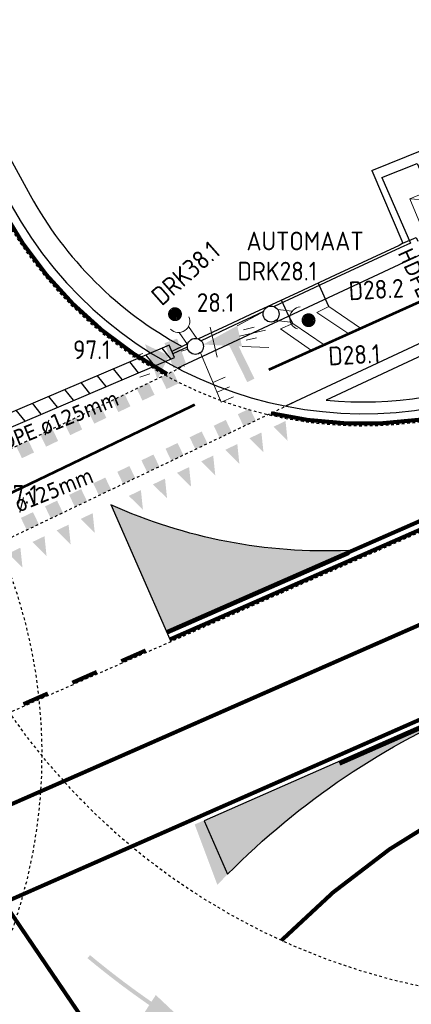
# Model space of a CAD drawing. Header units: metres. Extents: x 144112 to 146497, y 457631 to 458575.
# Tile 52 of 59: x 146243 to 146258, y 458429 to 458466. Entities that reach past the tile are written whole.
import ezdxf
from ezdxf.enums import TextEntityAlignment as Align

# ---------------------------------------------------------------- set-up
doc = ezdxf.new("R2010")
doc.units = ezdxf.units.M
doc.header["$LTSCALE"] = 0.25
for name, pattern in [('STIPPELFIJN', [0.375, 0.25, -0.125]), ('VW-1-1_STREEP', [2, 1, -1]), ('VW-1-3_STREEP', [4, 1, -3]), ('VW-3-3_STREEP', [6, 3, -3]), ('VW-30-270_STREEP', [3, 0.3, -2.7])]:
    doc.linetypes.add(name, pattern=pattern)
doc.layers.get('0').update_dxf_attribs({"linetype": 'CONTINUOUS', "lineweight": 0})
for name, color, linetype in [('BUIS', 1, 'CONTINUOUS'), ('KABEL-500', 3, 'CONTINUOUS'), ('MASTEN', 7, 'CONTINUOUS'), ('ONDERGROND', 7, 'CONTINUOUS'), ('VRI - INST-T-CODE', 1, 'CONTINUOUS'), ('VRI - Koppelkabel', 30, 'CONTINUOUS'), ('VRI - MANTELBUIS', 1, 'CONTINUOUS'), ('VRI - uitslijper', 1, 'CONTINUOUS'), ('VRI131 lussen$0$LUS-T-CODE', 1, 'CONTINUOUS'), ('WEG-NW-BANDEN', 7, 'CONTINUOUS'), ('WEG-NW-MARKERING', 7, 'STIPPELFIJN'), ('WEG-NW-MARKERING 0.30-2.70 STREEP DIK 10', 8, 'VW-30-270_STREEP'), ('WEG-NW-MARKERING 1-1 STREEP DIK 15', 7, 'VW-1-1_STREEP'), ('WEG-NW-MARKERING 1-3 STREEP DIK 15', 7, 'VW-1-3_STREEP'), ('WEG-NW-MARKERING 3-3 STREEP DIK 15', 7, 'VW-3-3_STREEP'), ('WEG-NW-MARKERING 50-50 STREEP DIK 10', 7, 'VW-1-1_STREEP'), ('WEG-NW-MARKERING DOORGETROKKEN DIK 15', 7, 'CONTINUOUS'), ('WEG-NW-MARKERING HAAIENTANDEN 70CM HOOG', 7, 'VW-1-3_STREEP'), ('WEG-NW-MARKERING VLAK', 7, 'CONTINUOUS'), ('WEG-NW-MARKERING_CONT', 7, 'CONTINUOUS'), ('WEG-NW-VERHARDING', 42, 'CONTINUOUS'), ('X-bestaand-meubilair', 251, 'CONTINUOUS')]:
    doc.layers.add(name, color=color, linetype=linetype)
for name, color, linetype, lineweight in [('INSTALLATIE', 3, 'CONTINUOUS', 0), ('LUSSEN', 7, 'CONTINUOUS', 0), ('VRI-AUTOMAAT', 3, 'CONTINUOUS', 0)]:
    doc.layers.add(name, color=color, linetype=linetype, lineweight=lineweight)
doc.layers.add('WEG-NW-MARKERING BLOK 50x50', color=7, linetype='CONTINUOUS', plot=False)
doc.styles.add('I020-1', font='ISO', dxfattribs={"height": 2})
doc.styles.add('NLCS-ISO-M250-T35', font='NLCS-ISO.ttf', dxfattribs={"height": 3.5})
doc.styles.add('VRI131 lussen$0$I020-1', font='ISO', dxfattribs={"height": 2})

# ---------------------------------------------------------------- blocks, each defined once
blk = doc.blocks.new('V_MAST')
blk.add_circle((0, 0), 0.3)
blk = doc.blocks.new('V_3X20LNT_S')
for p, q in [((0.7000000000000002, 0.5795369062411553), (0.6999999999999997, -0.5795369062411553)), ((1.7, 0.4), (2.665925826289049, 0.6588190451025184)), ((1.7, 0), (2.7, 0)), ((1.9, 0.2), (2.3, 0.2)), ((1.9, -0.2), (2.3, -0.2)), ((1.7, -0.4), (2.665925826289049, -0.6588190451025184))]:
    blk.add_line(p, q)
blk.add_solid([(0.3, 0), (1.7, 0.4), (1.7, -0.4)])
at = {"layer": 'VRI - INST-T-CODE', "style": 'I020-1'}
blk.add_attdef('LNT', text='', height=1, dxfattribs=at).set_placement((4.1291795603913, 0.0004062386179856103), align=Align.MIDDLE)
blk = doc.blocks.new('V_DRKW')
for p, q in [((0.2226397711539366, 0.2010759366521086), (0.7707390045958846, 0.2010759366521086)), ((0.2112448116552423, -0.213015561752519), (0.7592209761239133, -0.213015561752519))]:
    blk.add_line(p, q)
at = {"const_width": 0.2588071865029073}
blk.add_lwpolyline([(1.294329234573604, -0.01652630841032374, 1.135206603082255), (1.553136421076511, -0.05422897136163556, 0.8439146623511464)], format="xyb", close=True, dxfattribs=at)
blk.add_arc((1.132484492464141, -0.01619201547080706), 0.4219776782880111, 101.0944281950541, 258.9055718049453)
at = {"layer": 'VRI - INST-T-CODE', "style": 'I020-1'}
for tag, p in [('INST', (4.034094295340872, -0.006399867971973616)), ('INST1', (4.034094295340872, -1.345365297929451))]:
    blk.add_attdef(tag, text='', height=1, dxfattribs=at).set_placement(p, align=Align.MIDDLE)
blk = doc.blocks.new('V_AUT')
for p, q in [((-1.2, -0.6000000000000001), (1.2, 0.6000000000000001)), ((-1.2, 0.6000000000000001), (1.2, -0.6000000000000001)), ((-1.2, 0.6000000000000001), (1.2, 0.6000000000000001)), ((-1.2, -0.6000000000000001), (-1.2, 0.6000000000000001)), ((1.2, 0.6000000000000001), (1.2, -0.6000000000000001)), ((1.2, -0.6000000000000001), (-1.2, -0.6000000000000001))]:
    blk.add_line(p, q)
at = {"style": 'I020-1'}
blk.add_attdef('INST', (-1.2, 0.8933341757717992), '', height=1, dxfattribs=at)
blk = doc.blocks.new('V_VGLNT')
for p, q in [((1.948205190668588, 0.3999999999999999), (2.348205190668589, 0.3999999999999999)), ((0.5482051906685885, 0), (0.3, 0)), ((1.948205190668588, -0.4000000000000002), (2.348205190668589, -0.4000000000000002))]:
    blk.add_line(p, q)
for points in [[(0.5482051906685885, 0.5), (1.048205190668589, 0.5), (0.5482051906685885, -0.5000000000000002), (1.048205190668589, -0.5000000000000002)], [(1.048205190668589, -1.776356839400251e-16), (1.748205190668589, 0.7000000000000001), (1.748205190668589, -0.7000000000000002)]]:
    blk.add_solid(points)
at = {"layer": 'VRI - INST-T-CODE', "style": 'I020-1'}
blk.add_attdef('INST', text='', height=1, dxfattribs=at).set_placement((4.114791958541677, -0.0007136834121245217), align=Align.MIDDLE)
blk = doc.blocks.new('wachtijdvoorpeller in onderlicht')
at = {"color": 3}
for p, q in [((0.1174359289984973, -0.2760594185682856), (0.9003421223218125, -2.116455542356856)), ((0.5871796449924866, -1.380297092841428), (1.047278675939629, -1.184570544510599)), ((0.7437608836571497, -1.748376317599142), (1.203859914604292, -1.552649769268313)), ((0.9003421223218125, -2.116455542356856), (1.360441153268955, -1.920728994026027))]:
    blk.add_line(p, q, dxfattribs=at)
blk = doc.blocks.new('N237_ondergrond1')
at = {"layer": 'WEG-NW-MARKERING VLAK'}
h = blk.add_hatch(color=8, dxfattribs=at)
h.dxf.hatch_style = 1
h.paths.add_polyline_path([(146255.5230464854, 458445.6875636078, -0.1177697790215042), (146246.6488744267, 458447.3960951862), (146248.7112090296, 458442.6976054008)])
h = blk.add_hatch(color=8, dxfattribs=at)
h.dxf.hatch_style = 1
h.paths.add_polyline_path([(146255.5230464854, 458445.6875636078, -0.1177697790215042), (146246.6488744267, 458447.3960951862), (146248.7112090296, 458442.6976054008)])
h = blk.add_hatch(color=8, dxfattribs=at)
h.dxf.hatch_style = 1
edge = h.paths.add_edge_path()
edge.add_line((146249.7864084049, 458435.4211402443), (146250.6335928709, 458433.1588168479))
edge.add_arc((146271.5857917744, 458413.2314139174), 28.91532511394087, 112.67511595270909, 136.4360264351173, ccw=False)
edge.add_line((146260.4387795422, 458439.911746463), (146260.373601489, 458440.0597682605))
edge.add_line((146260.373601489, 458440.0597682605), (146249.7864084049, 458435.4211402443))
h = blk.add_hatch(color=8, dxfattribs=at)
h.dxf.hatch_style = 1
edge = h.paths.add_edge_path()
edge.add_line((146249.7864084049, 458435.4211402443), (146250.6335928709, 458433.1588168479))
edge.add_arc((146271.5857917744, 458413.2314139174), 28.91532511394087, 112.67511595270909, 136.4360264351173, ccw=False)
edge.add_line((146260.4387795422, 458439.911746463), (146260.373601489, 458440.0597682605))
edge.add_line((146260.373601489, 458440.0597682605), (146249.7864084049, 458435.4211402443))
at = {"layer": 'WEG-NW-MARKERING_CONT'}
blk.add_hatch(color=8, dxfattribs=at).paths.add_polyline_path([(146248.3298488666, 458429.0320804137), (146248.1660783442, 458428.7795826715, -0.021934), (146245.8680873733, 458430.5262007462), (146245.7721712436, 458430.4108747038, 0.021968), (146248.0844157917, 458428.6536766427), (146247.9217269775, 458428.4028454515), (146249.8456965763, 458427.6019290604)])
blk.add_hatch(color=8, dxfattribs=at).paths.add_polyline_path([(146248.3298488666, 458429.0320804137), (146248.1660783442, 458428.7795826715, -0.021934), (146245.8680873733, 458430.5262007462), (146245.7721712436, 458430.4108747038, 0.021968), (146248.0844157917, 458428.6536766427), (146247.9217269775, 458428.4028454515), (146249.8456965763, 458427.6019290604)])
at = {"layer": 'WEG-NW-BANDEN', "color": 8, "flags": 128}
blk.add_lwpolyline([(146260.2370385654, 458453.8972308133), (146254.7021962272, 458451.3155933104)], dxfattribs=at)
blk.add_lwpolyline([(146260.2370385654, 458453.8972308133), (146254.7021962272, 458451.3155933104)], dxfattribs=at)
at = {"layer": 'WEG-NW-BANDEN', "color": 8}
blk.add_arc((146256.0840351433, 458465.8098722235), 14.56, 264.5540605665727, 293.6983823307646, dxfattribs=at)
blk.add_arc((146256.0840351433, 458465.8098722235), 14.56, 264.5540605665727, 293.6983823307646, dxfattribs=at)
at = {"layer": 'WEG-NW-MARKERING', "color": 8, "flags": 128}
for points in [[(146240.8938673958, 458448.5339996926), (146249.3871365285, 458452.5973191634)], [(146240.8938673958, 458448.5339996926), (146249.3871365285, 458452.5973191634)], [(146242.0353152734, 458445.754438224), (146253.5856556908, 458451.2803108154)], [(146242.0353152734, 458445.754438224), (146253.5856556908, 458451.2803108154)], [(146220.9897484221, 458429.9982243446), (146262.8702648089, 458448.4210782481)], [(146220.9897484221, 458429.9982243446), (146262.8702648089, 458448.4210782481)]]:
    blk.add_lwpolyline(points, dxfattribs=at)
at = {"layer": 'WEG-NW-MARKERING', "color": 8}
for centre, radius, start, end in [((146256.0840351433, 458465.8098722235), 15.45, 208.6645145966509, 293.6983823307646), ((146256.0840351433, 458465.8098722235), 15.45, 208.6645145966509, 293.6983823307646), ((146224.0717034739, 458438.0335302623), 20.0000000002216, 293.8290291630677, 23.24496003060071), ((146224.0717034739, 458438.0335302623), 20.0000000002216, 293.8290291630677, 23.24496003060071), ((146263.4067930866, 458453.8210596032), 25, 199.4097311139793, 293.8290291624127), ((146263.4067930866, 458453.8210596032), 25, 199.4097311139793, 293.8290291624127)]:
    blk.add_arc(centre, radius, start, end, dxfattribs=at)
at = {"layer": 'WEG-NW-MARKERING 0.30-2.70 STREEP DIK 10', "color": 8, "linetype": 'VW-30-270_STREEP', "ltscale": 0.25, "const_width": 0.1, "flags": 128}
blk.add_lwpolyline([(146252.5560311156, 458452.4528414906), (146274.988931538, 458462.558870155)], dxfattribs=at)
blk.add_lwpolyline([(146252.5560311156, 458452.4528414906), (146274.988931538, 458462.558870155)], dxfattribs=at)
at = {"layer": 'WEG-NW-MARKERING 1-1 STREEP DIK 15', "color": 8, "const_width": 0.15, "flags": 128}
for points in [[(146247.0363118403, 458441.537803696), (146247.9516637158, 458441.9404585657)], [(146247.0363118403, 458441.537803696), (146247.9516637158, 458441.9404585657)], [(146245.2056080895, 458440.7324939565), (146246.1209599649, 458441.1351488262)], [(146245.2056080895, 458440.7324939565), (146246.1209599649, 458441.1351488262)], [(146243.3749043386, 458439.927184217), (146244.2902562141, 458440.3298390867)], [(146243.3749043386, 458439.927184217), (146244.2902562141, 458440.3298390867)]]:
    blk.add_lwpolyline(points, dxfattribs=at)
at = {"layer": 'WEG-NW-MARKERING 1-1 STREEP DIK 15', "color": 8, "ltscale": 0.25, "const_width": 0.15, "flags": 128}
for points in [[(146231.3129845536, 458427.4982279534), (146250.0510906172, 458435.7529886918)], [(146231.3129845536, 458427.4982279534), (146250.0510906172, 458435.7529886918)], [(146248.6649263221, 458423.6153309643), (146242.604657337, 458432.554541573)], [(146248.6649263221, 458423.6153309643), (146242.604657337, 458432.554541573)]]:
    blk.add_lwpolyline(points, dxfattribs=at)
at = {"layer": 'WEG-NW-MARKERING 1-3 STREEP DIK 15', "color": 8, "ltscale": 0.25, "const_width": 0.15, "flags": 128}
blk.add_lwpolyline([(146223.4452679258, 458427.6097733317), (146264.1475307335, 458445.5143243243), (146265.7111744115, 458446.2006632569)], dxfattribs=at)
blk.add_lwpolyline([(146223.4452679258, 458427.6097733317), (146264.1475307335, 458445.5143243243), (146265.7111744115, 458446.2006632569)], dxfattribs=at)
at = {"layer": 'WEG-NW-MARKERING 1-3 STREEP DIK 15', "color": 8, "ltscale": 0.25, "flags": 128}
blk.add_lwpolyline([(146253.0314176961, 458431.0756955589, 0.15, 0.15, -0.09657625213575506), (146261.6858064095, 458437.0621661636, 0.15, 0.15, 0), (146268.4382409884, 458440.026050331, 0, 0, 0)], format="xyseb", dxfattribs=at)
blk.add_lwpolyline([(146253.0314176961, 458431.0756955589, 0.15, 0.15, -0.09657625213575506), (146261.6858064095, 458437.0621661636, 0.15, 0.15, 0), (146268.4382409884, 458440.026050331, 0, 0, 0)], format="xyseb", dxfattribs=at)
at = {"layer": 'WEG-NW-MARKERING 3-3 STREEP DIK 15', "color": 8, "ltscale": 0.25, "const_width": 0.15, "flags": 128}
blk.add_lwpolyline([(146205.1240976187, 458537.7988536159), (146213.1790200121, 458517.772416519, 0.01889106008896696), (146222.4740297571, 458497.0741865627), (146232.1478153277, 458477.5420199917), (146242.5933426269, 458458.434789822, 0.1443832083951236), (146248.754229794, 458452.2945261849)], format="xyb", dxfattribs=at)
blk.add_lwpolyline([(146205.1240976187, 458537.7988536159), (146213.1790200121, 458517.772416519, 0.01889106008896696), (146222.4740297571, 458497.0741865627), (146232.1478153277, 458477.5420199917), (146242.5933426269, 458458.434789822, 0.1443832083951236), (146248.754229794, 458452.2945261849)], format="xyb", dxfattribs=at)
at = {"layer": 'WEG-NW-MARKERING 50-50 STREEP DIK 10', "color": 8, "ltscale": 0.125, "const_width": 0.1, "flags": 128}
blk.add_lwpolyline([(146241.8708598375, 458447.339510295), (146249.791701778, 458451.1470213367)], dxfattribs=at)
blk.add_lwpolyline([(146241.8708598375, 458447.339510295), (146249.791701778, 458451.1470213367)], dxfattribs=at)
at = {"layer": 'WEG-NW-MARKERING BLOK 50x50', "color": 8, "const_width": 0.5, "flags": 128}
for points in [[(146248.7426103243, 458452.2889672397), (146248.9583951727, 458451.837927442)], [(146248.7426103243, 458452.2889672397), (146248.9583951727, 458451.837927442)], [(146247.8405307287, 458451.8573975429), (146248.0563155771, 458451.4063577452)], [(146247.8405307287, 458451.8573975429), (146248.0563155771, 458451.4063577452)], [(146246.9384511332, 458451.425827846), (146247.1542359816, 458450.9747880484)], [(146246.9384511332, 458451.425827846), (146247.1542359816, 458450.9747880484)], [(146246.0363715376, 458450.9942581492), (146246.252156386, 458450.5432183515)], [(146246.0363715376, 458450.9942581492), (146246.252156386, 458450.5432183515)], [(146251.6256937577, 458450.8969076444), (146251.841478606, 458450.4458678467)], [(146251.6256937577, 458450.8969076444), (146251.841478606, 458450.4458678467)], [(146245.134291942, 458450.5626884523), (146245.3500767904, 458450.1116486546)], [(146245.134291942, 458450.5626884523), (146245.3500767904, 458450.1116486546)], [(146250.7236141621, 458450.4653379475), (146250.9393990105, 458450.0142981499)], [(146250.7236141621, 458450.4653379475), (146250.9393990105, 458450.0142981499)], [(146244.2322123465, 458450.1311187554), (146244.4479971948, 458449.6800789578)], [(146244.2322123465, 458450.1311187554), (146244.4479971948, 458449.6800789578)], [(146249.8215345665, 458450.0337682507), (146250.0373194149, 458449.582728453)], [(146249.8215345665, 458450.0337682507), (146250.0373194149, 458449.582728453)], [(146243.3301327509, 458449.6995490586), (146243.5459175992, 458449.2485092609)], [(146243.3301327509, 458449.6995490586), (146243.5459175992, 458449.2485092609)], [(146248.9194549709, 458449.6021985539), (146249.1352398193, 458449.1511587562)], [(146248.9194549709, 458449.6021985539), (146249.1352398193, 458449.1511587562)], [(146248.0173753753, 458449.170628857), (146248.2331602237, 458448.7195890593)], [(146248.0173753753, 458449.170628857), (146248.2331602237, 458448.7195890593)], [(146247.1152957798, 458448.7390591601), (146247.3310806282, 458448.2880193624)], [(146247.1152957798, 458448.7390591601), (146247.3310806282, 458448.2880193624)], [(146246.2132161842, 458448.3074894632), (146246.4290010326, 458447.8564496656)], [(146246.2132161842, 458448.3074894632), (146246.4290010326, 458447.8564496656)], [(146245.3111365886, 458447.8759197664), (146245.526921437, 458447.4248799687)], [(146245.3111365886, 458447.8759197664), (146245.526921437, 458447.4248799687)], [(146244.409056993, 458447.4443500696), (146244.6248418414, 458446.9933102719)], [(146244.409056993, 458447.4443500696), (146244.6248418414, 458446.9933102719)], [(146243.5069773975, 458447.0127803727), (146243.7227622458, 458446.561740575)], [(146243.5069773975, 458447.0127803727), (146243.7227622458, 458446.561740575)]]:
    blk.add_lwpolyline(points, dxfattribs=at)
at = {"layer": 'WEG-NW-MARKERING DOORGETROKKEN DIK 15', "color": 8, "const_width": 0.15, "flags": 128}
blk.add_lwpolyline([(146252.6367229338, 458450.8263257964, 0.1613160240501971), (146262.2635847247, 458451.731385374), (146263.1053107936, 458452.1008489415)], format="xyb", dxfattribs=at)
blk.add_lwpolyline([(146252.6367229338, 458450.8263257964, 0.1613160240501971), (146262.2635847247, 458451.731385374), (146263.1053107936, 458452.1008489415)], format="xyb", dxfattribs=at)
for points in [[(146264.3685070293, 458449.488244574), (146248.7413531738, 458442.6289298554)], [(146264.3685070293, 458449.488244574), (146248.7413531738, 458442.6289298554)], [(146264.4897099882, 458449.2138173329), (146248.861929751, 458442.3542276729)], [(146264.4897099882, 458449.2138173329), (146248.861929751, 458442.3542276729)], [(146267.0242064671, 458443.2277014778), (146250.0503722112, 458435.7537304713)], [(146267.0242064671, 458443.2277014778), (146250.0503722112, 458435.7537304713)], [(146267.145409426, 458442.9532742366), (146255.2040939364, 458437.6952377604)], [(146267.145409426, 458442.9532742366), (146255.2040939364, 458437.6952377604)]]:
    blk.add_lwpolyline(points, dxfattribs=at)
at = {"layer": 'WEG-NW-MARKERING HAAIENTANDEN 70CM HOOG', "color": 8, "linetype": 'Continuous', "ltscale": 0.25, "flags": 128}
for points in [[(146253.2614418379, 458449.7949420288, 0, 0.5, 0), (146252.9593430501, 458450.4263977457, 0, 0, 0)], [(146253.2614418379, 458449.7949420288, 0, 0.5, 0), (146252.9593430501, 458450.4263977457, 0, 0, 0)], [(146252.3593622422, 458449.363372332, 0, 0.5, 0), (146252.0572634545, 458449.9948280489, 0, 0, 0)], [(146252.3593622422, 458449.363372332, 0, 0.5, 0), (146252.0572634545, 458449.9948280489, 0, 0, 0)], [(146251.4572826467, 458448.9318026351, 0, 0.5, 0), (146251.1551838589, 458449.563258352, 0, 0, 0)], [(146251.4572826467, 458448.9318026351, 0, 0.5, 0), (146251.1551838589, 458449.563258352, 0, 0, 0)], [(146250.5552030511, 458448.5002329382, 0, 0.5, 0), (146250.2531042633, 458449.1316886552, 0, 0, 0)], [(146250.5552030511, 458448.5002329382, 0, 0.5, 0), (146250.2531042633, 458449.1316886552, 0, 0, 0)], [(146249.6531234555, 458448.0686632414, 0, 0.5, 0), (146249.3510246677, 458448.7001189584, 0, 0, 0)], [(146249.6531234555, 458448.0686632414, 0, 0.5, 0), (146249.3510246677, 458448.7001189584, 0, 0, 0)], [(146248.7510438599, 458447.6370935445, 0, 0.5, 0), (146248.4489450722, 458448.2685492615, 0, 0, 0)], [(146248.7510438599, 458447.6370935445, 0, 0.5, 0), (146248.4489450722, 458448.2685492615, 0, 0, 0)], [(146247.8489642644, 458447.2055238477, 0, 0.5, 0), (146247.5468654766, 458447.8369795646, 0, 0, 0)], [(146247.8489642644, 458447.2055238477, 0, 0.5, 0), (146247.5468654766, 458447.8369795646, 0, 0, 0)], [(146246.0448050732, 458446.3423844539, 0, 0.5, 0), (146245.7427062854, 458446.9738401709, 0, 0, 0)], [(146246.0448050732, 458446.3423844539, 0, 0.5, 0), (146245.7427062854, 458446.9738401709, 0, 0, 0)], [(146245.1427254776, 458445.9108147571, 0, 0.5, 0), (146244.8406266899, 458446.542270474, 0, 0, 0)], [(146245.1427254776, 458445.9108147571, 0, 0.5, 0), (146244.8406266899, 458446.542270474, 0, 0, 0)], [(146244.2406458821, 458445.4792450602, 0, 0.5, 0), (146243.9385470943, 458446.1107007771, 0, 0, 0)], [(146244.2406458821, 458445.4792450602, 0, 0.5, 0), (146243.9385470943, 458446.1107007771, 0, 0, 0)], [(146243.3385662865, 458445.0476753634, 0, 0.5, 0), (146243.0364674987, 458445.6791310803, 0, 0, 0)], [(146243.3385662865, 458445.0476753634, 0, 0.5, 0), (146243.0364674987, 458445.6791310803, 0, 0, 0)]]:
    blk.add_lwpolyline(points, format="xyseb", dxfattribs=at)
at = {"layer": 'WEG-NW-MARKERING VLAK', "color": 8, "flags": 128}
for points in [[(146246.644785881, 458447.4054098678), (146248.7714973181, 458442.5602543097), (146255.583334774, 458445.5502125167), (146255.5230464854, 458445.6875636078, -0.1177697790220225), (146246.6488744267, 458447.3960951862)], [(146246.644785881, 458447.4054098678), (146248.7714973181, 458442.5602543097), (146255.583334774, 458445.5502125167), (146255.5230464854, 458445.6875636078, -0.1177697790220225), (146246.6488744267, 458447.3960951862)], [(146250.1387619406, 458435.5530879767), (146251.0188494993, 458433.5561995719, -0.09921477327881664), (146260.4387795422, 458439.911746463), (146260.373601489, 458440.0597682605), (146250.1387619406, 458435.5530879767)], [(146250.1387619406, 458435.5530879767), (146251.0188494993, 458433.5561995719, -0.09921477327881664), (146260.4387795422, 458439.911746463), (146260.373601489, 458440.0597682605), (146250.1387619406, 458435.5530879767)]]:
    blk.add_lwpolyline(points, format="xyb", dxfattribs=at)
blk.add_lwpolyline([(146248.7714973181, 458442.5602543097), (146248.8972147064, 458442.2744620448)], dxfattribs=at)
blk.add_lwpolyline([(146248.7714973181, 458442.5602543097), (146248.8972147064, 458442.2744620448)], dxfattribs=at)
at = {"layer": 'WEG-NW-MARKERING_CONT', "color": 8, "const_width": 0.3, "flags": 128}
blk.add_lwpolyline([(146251.1966428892, 458453.4666193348), (146251.886889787, 458452.0569600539)], dxfattribs=at)
at = {"layer": 'WEG-NW-VERHARDING', "color": 8, "flags": 128}
for points in [[(146274.3822357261, 458463.9307011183), (146259.4892106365, 458457.344222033), (146249.1369596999, 458452.5155823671)], [(146274.3822357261, 458463.9307011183), (146259.4892106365, 458457.344222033), (146249.1369596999, 458452.5155823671)], [(146260.0510452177, 458454.2959869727), (146253.1838751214, 458451.0929067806)], [(146260.0510452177, 458454.2959869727), (146253.1838751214, 458451.0929067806)]]:
    blk.add_lwpolyline(points, dxfattribs=at)
at = {"layer": 'WEG-NW-VERHARDING', "color": 8}
blk.add_arc((146256.0840351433, 458465.8098722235), 15, 208.6645145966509, 293.6983823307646, dxfattribs=at)
blk.add_arc((146256.0840351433, 458465.8098722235), 15, 208.6645145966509, 293.6983823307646, dxfattribs=at)

msp = doc.modelspace()

# ---------------------------------------------------------------- hatches: boundary and pattern name
at = {"layer": 'BUIS'}
h = msp.add_hatch(dxfattribs=at)
h.set_pattern_fill('LINE', color=256, scale=0.2, angle=308.745, style=0)
h.set_pattern_definition([(308.745, (0, 0), (0.4952613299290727, 0.3974181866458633), [])])
h.paths.add_polyline_path([(146248.8285075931, 458453.372714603), (146239.9218594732, 458449.5833472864), (146240.1176083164, 458449.1232577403), (146249.0242564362, 458452.9126250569)])

# ---------------------------------------------------------------- linework, layer by layer
at = {"layer": 'BUIS', "flags": 128}
msp.add_lwpolyline([(146248.8285075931, 458453.372714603), (146239.9218594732, 458449.5833472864), (146240.1176083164, 458449.1232577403), (146249.0242564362, 458452.9126250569)], close=True, dxfattribs=at)
at = {"layer": 'KABEL-500'}
for p, q in [((146254.6822276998, 458455.1020827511), (146254.4226430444, 458455.6851997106)), ((146253.3061159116, 458454.4638147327), (146253.0387488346, 458455.0644137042)), ((146252.5195059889, 458454.8186242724), (146252.5207954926, 458454.8157361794))]:
    msp.add_line(p, q, dxfattribs=at)
at = {"layer": 'KABEL-500', "flags": 128}
msp.add_lwpolyline([(146206.6117491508, 458537.2690932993), (146218.7039341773, 458507.8154448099), (146228.3603669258, 458487.8368175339), (146238.40727403, 458468.5416042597), (146243.6243386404, 458458.9984140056, 0.1444593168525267), (146249.3181165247, 458453.3253880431)], format="xyb", dxfattribs=at)
for points in [[(146256.4207306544, 458459.9171898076), (146258.3636879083, 458460.7057252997), (146258.9034370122, 458459.2999624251)], [(146256.4207306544, 458459.9171898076), (146257.5813578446, 458457.1989150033), (146257.4364374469, 458457.1120472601), (146255.0432523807, 458455.9957848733), (146253.6361702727, 458455.3394742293), (146251.8748349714, 458454.5179279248), (146251.1934156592, 458454.2000909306), (146249.9246767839, 458453.6083082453)], [(146257.5813578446, 458457.1989150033), (146258.0799676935, 458457.4024049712), (146258.1427122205, 458457.2678852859)], [(146249.5239168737, 458453.4213802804), (146249.4682168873, 458453.3953999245), (146248.9263820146, 458453.1426698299)]]:
    msp.add_lwpolyline(points, dxfattribs=at)
at = {"layer": 'LUSSEN'}
for points in [[(146254.8028666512, 458454.8237593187), (146255.9856935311, 458454.0172950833), (146255.5194359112, 458453.8199574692), (146254.3569211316, 458454.5953839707)], [(146253.4636633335, 458454.1832964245), (146252.9931759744, 458453.9829155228), (146254.1555788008, 458453.1724154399), (146254.628906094, 458453.3887687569)]]:
    msp.add_lwpolyline(points, close=True, dxfattribs=at)
at = {"layer": 'VRI - Koppelkabel'}
msp.add_line((146256.7955137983, 458459.651057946), (146257.8674898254, 458457.1958123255), dxfattribs=at)
at = {"layer": 'VRI - Koppelkabel', "flags": 128}
for points in [[(146256.7955137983, 458459.651057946), (146258.1171213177, 458460.1833194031), (146258.5577550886, 458459.1557890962)], [(146257.8674898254, 458457.1958123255), (146257.4755872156, 458457.0200293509), (146255.0824021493, 458455.9037669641), (146253.6753200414, 458455.24745632), (146252.7572498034, 458454.8192373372)], [(146252.3571862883, 458454.6326341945), (146251.9139847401, 458454.4259100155), (146251.2325654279, 458454.1080730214), (146250.0219555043, 458453.5434036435)], [(146249.5111312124, 458453.3051379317), (146249.5073666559, 458453.3033820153), (146248.9655317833, 458453.0506519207)]]:
    msp.add_lwpolyline(points, dxfattribs=at)
at = {"layer": 'VRI - uitslijper'}
for p, q in [((146254.8028666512, 458454.8237593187), (146254.6822276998, 458455.1020827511)), ((146253.4636633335, 458454.1832964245), (146253.3061159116, 458454.4638147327))]:
    msp.add_line(p, q, dxfattribs=at)

# ---------------------------------------------------------------- block references
at = {"layer": 'INSTALLATIE'}
ref = msp.add_blockref('V_DRKW', (146249.8049457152, 458453.3315414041), dxfattribs=dict(at, rotation=124.3411459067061))
ref.add_attrib('INST', 'DRK38.1', dxfattribs={"layer": 'X-bestaand-meubilair', "color": 1, "height": 0.6999999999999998, "rotation": 221.5316820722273, "style": 'I020-1', "text_generation_flag": 6}).set_placement((146249.4421458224, 458456.0696986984), align=Align.MIDDLE)
ref = msp.add_blockref('V_DRKW', (146252.6431047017, 458454.5418010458), dxfattribs=dict(at, rotation=352.8094638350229))
ref.add_attrib('INST', 'DRK28.1', dxfattribs={"layer": 'X-bestaand-meubilair', "color": 1, "height": 0.7, "style": 'I020-1'}).set_placement((146252.8773867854, 458456.1498128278), align=Align.MIDDLE)
ref = msp.add_blockref('V_3X20LNT_S', (146249.8100067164, 458453.3310885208), dxfattribs=dict(at, rotation=13.02534254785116))
ref.add_attrib('LNT', '28.1', dxfattribs={"layer": 'X-bestaand-meubilair', "color": 1, "height": 0.7, "style": 'I020-1'}).set_placement((146250.5650684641, 458454.9740529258), align=Align.MIDDLE)
ref = msp.add_blockref('V_VGLNT', (146249.8100067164, 458453.3310885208), dxfattribs=dict(at, rotation=199.492548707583))
ref.add_attrib('INST', '97.1', dxfattribs={"layer": 'X-bestaand-meubilair', "color": 1, "height": 0.7, "style": 'I020-1'}).set_placement((146245.9331678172, 458453.202965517), align=Align.MIDDLE)
msp.add_blockref('wachtijdvoorpeller in onderlicht', (146249.8804561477, 458453.3607387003, 220.0000000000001), dxfattribs=at)
ref = msp.add_blockref('V_DRKW', (146239.9623172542, 458448.7141897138), dxfattribs=dict(at, rotation=262.8094638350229))
ref.add_attrib('INST', 'DRK97.1', dxfattribs={"layer": 'X-bestaand-meubilair', "color": 1, "height": 0.7, "style": 'I020-1'}).set_placement((146242.4227588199, 458447.7847324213), align=Align.MIDDLE)
at = {"layer": 'MASTEN', "rotation": 23.89042166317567}
for p in [(146252.6431047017, 458454.5418010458), (146249.8100067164, 458453.3310885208)]:
    msp.add_blockref('V_MAST', p, dxfattribs=at)
at = {"layer": 'ONDERGROND'}
msp.add_blockref('N237_ondergrond1', (0, 0), dxfattribs=at)
at = {"layer": 'VRI-AUTOMAAT'}
ref = msp.add_blockref('V_AUT', (146259.1776988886, 458458.7642556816), dxfattribs=dict(at, rotation=202.6395202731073))
ref.add_attrib('INST', 'AUTOMAAT', dxfattribs={"layer": 'X-bestaand-meubilair', "color": 1, "height": 0.7, "rotation": 180, "style": 'I020-1', "text_generation_flag": 6}).set_placement((146256.1073061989, 458457.6270416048), align=Align.TOP_RIGHT)

# ---------------------------------------------------------------- texts
at = {"layer": 'VRI - MANTELBUIS', "attachment_point": 3, "style": 'NLCS-ISO-M250-T35'}
for insert, char_height, rotation in [((146260.0435719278, 458452.344730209), 0.7, 294.30794726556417), ((146246.7796778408, 458451.6944549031), 0.6999999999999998, 21.876189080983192), ((146245.8312038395, 458448.7961711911), 0.6999999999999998, 21.876189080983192)]:
    msp.add_mtext('{\\fTahoma|b0|i0|c0|p34;\\H0.83333x;HDPE ø125mm}', dxfattribs=dict(at, insert=insert, char_height=char_height, rotation=rotation))
at = {"layer": 'VRI131 lussen$0$LUS-T-CODE', "style": 'VRI131 lussen$0$I020-1'}
for tag, p in [('D28.2', (146256.5781496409, 458455.4608452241, 6.411982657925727)), ('D28.1', (146255.7576704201, 458453.0147140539, 6.411982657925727))]:
    msp.add_attdef(tag, text='D', height=0.7, rotation=3.143432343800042, dxfattribs=at).set_placement(p, align=Align.MIDDLE)

doc.saveas('drawing.dxf')
